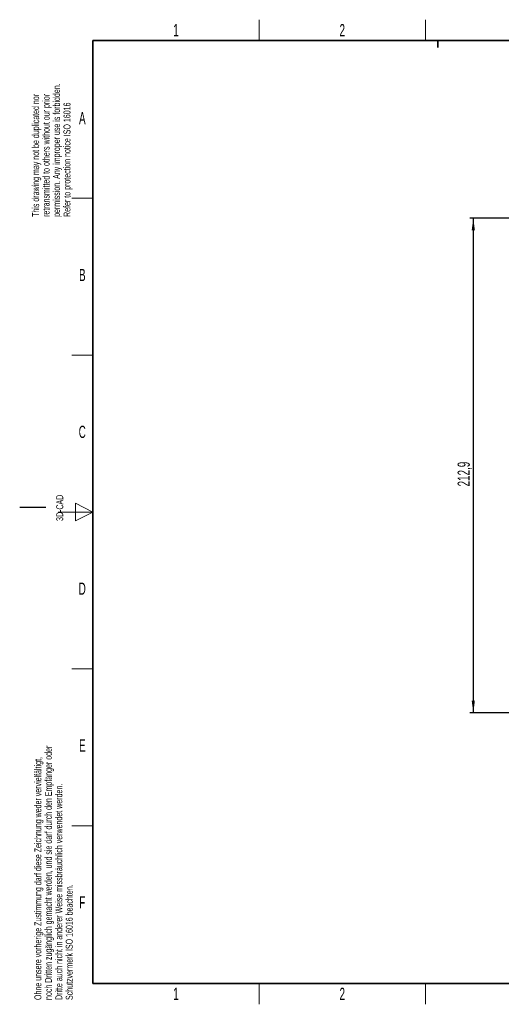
# Paper-space layout 'Blatt5' of a CAD drawing. Header units: millimetres. Extents: x 5 to 418, y 2 to 292.
# Tile 1 of 32: x 5 to 143, y 6 to 288. Entities that reach past the tile are written whole.
import ezdxf

# ---------------------------------------------------------------- set-up
doc = ezdxf.new("R2010")
doc.units = ezdxf.units.MM
doc.layers.add('SLD-0', color=7, linetype='Continuous')
doc.styles.add('SLDTEXTSTYLE0', font='TXT', dxfattribs={"width": 0.605})
doc.dimstyles.new('SLDDIMSTYLE5', dxfattribs={"dimtxt": 3.5, "dimasz": 3.5, "dimexe": 0, "dimexo": 0.0625, "dimgap": 0.875, "dimtad": 1, "dimlfac": 1.5, "dimrnd": 1e-09, "dimzin": 12, "dimdsep": 46, "dimtxsty": 'SLDTEXTSTYLE0', "dimsah": 1, "dimcen": 0.09, "dimadec": 0, "dimazin": 3, "dimtfac": 1, "dimtofl": 0, "dimtmove": 0, "dimatfit": 3, "dimfxl": 1, "dimfrac": 2, "dimtolj": 1, "dimtzin": 12, "dimarcsym": 0})

# ---------------------------------------------------------------- blocks, each defined once
blk = doc.blocks.new('_D_27')
at = {"layer": 'SLD-0'}
for p, q in [((202.21, 231.57), (134.21, 231.57)), ((135.21, 231.57), (135.21, 89.63)), ((174.89, 89.63), (134.21, 89.63))]:
    blk.add_line(p, q, dxfattribs=at)
for points in [[(135.21, 231.57), (134.75, 228.07), (135.67, 228.07)], [(135.21, 89.63), (135.67, 93.13), (134.75, 93.13)]]:
    blk.add_solid(points, dxfattribs=at)
at = {"layer": 'SLD-0', "insert": (130.7, 154.59), "char_height": 3.5, "attachment_point": 1, "rotation": 90, "style": 'SLDTEXTSTYLE0'}
blk.add_mtext('212,9', dxfattribs=at)

psp = doc.layouts.new('Blatt5')

# ---------------------------------------------------------------- linework, layer by layer
at = {"layer": 'SLD-0', "lineweight": 18}
for p, q in [((73.75, 282.5), (73.75, 288.5)), ((121.5, 282.5), (121.5, 288.5)), ((20, 237.25), (26, 237.25)), ((20, 192.25), (26, 192.25)), ((26, 147.25), (21, 149.75)), ((21, 149.75), (21, 144.75)), ((16, 147.25), (26, 147.25)), ((21, 144.75), (26, 147.25)), ((20, 102.25), (26, 102.25)), ((20, 57.25), (26, 57.25)), ((73.75, 6), (73.75, 12)), ((121.5, 6), (121.5, 12))]:
    psp.add_line(p, q, dxfattribs=at)
at = {"layer": 'SLD-0', "lineweight": 35}
for p, q in [((408, 282.5), (26, 282.5)), ((26, 282.5), (26, 12)), ((26, 12), (408, 12))]:
    psp.add_line(p, q, dxfattribs=at)
at = {"layer": 'SLD-0'}
for p, q in [((125, 280.5), (125, 282.5)), ((125, 282.5), (125, 280.5)), ((12.5, 148.5), (5, 148.5))]:
    psp.add_line(p, q, dxfattribs=at)

# ---------------------------------------------------------------- texts
at = {"layer": 'SLD-0', "char_height": 2, "attachment_point": 1, "rotation": 90, "style": 'SLDTEXTSTYLE0'}
for s, insert in [('permission. Any improper use is forbidden.', (14.5783, 231.9088)), ('retransmitted to others without our prior', (11.5783, 231.9088)), ('This drawing may not be duplicated nor', (8.5783, 231.9088)), ('Refer to protection notice ISO 16016', (17.5783, 231.9088)), ('3D-CAD', (15.4939, 144.6806)), ('noch Dritten zugänglich gemacht werden, und sie darf durch den Empfänger oder', (12.2299, 7.2381)), ('Ohne unsere vorherige Zustimmung darf diese Zeichnung weder vervielfältigt,', (9.2299, 7.2381)), ('Dritte auch nicht in anderer Weise missbräuchlich verwendet werden.', (15.2299, 7.2381)), ('Schutzvermerk ISO 16016 beachten.', (18.2299, 7.2381))]:
    psp.add_mtext(s, dxfattribs=dict(at, insert=insert))
at = {"layer": 'SLD-0', "char_height": 3.5, "attachment_point": 2, "style": 'SLDTEXTSTYLE0'}
for s, insert in [('1', (49.8527, 287.243)), ('2', (97.6027, 287.243)), ('A', (22.9816, 262.0011)), ('B', (22.9816, 217.0011)), ('C', (22.9597, 172.0011)), ('D', (22.9597, 127.0011)), ('E', (22.9816, 82.0011)), ('F', (22.9536, 37.0011)), ('1', (49.8527, 10.743)), ('2', (97.6027, 10.743))]:
    psp.add_mtext(s, dxfattribs=dict(at, insert=insert))

# ---------------------------------------------------------------- dimensions: what is measured, and where the dimension line sits
at = {"layer": 'SLD-0'}
dim = psp.add_linear_dim(base=(135.212, 89.6344), p1=(202.2094, 231.5677), p2=(174.8866, 89.6344), angle=90, dimstyle='SLDDIMSTYLE5', dxfattribs=at)
dim.commit()
dim.dimension.update_dxf_attribs({"geometry": '_D_27', "text_midpoint": (135.212, 160.601), "dimtype": 160})

doc.saveas('drawing.dxf')
